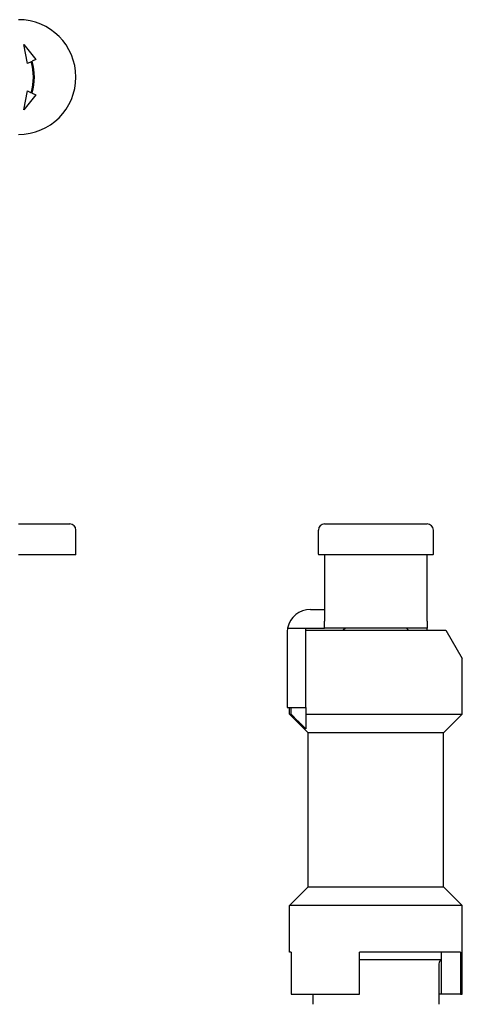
# Model space of a CAD drawing. Header units: millimetres. Extents: x 213 to 524, y 36 to 496.
# Tile 13 of 13: x 402 to 497, y 252 to 463. Entities that reach past the tile are written whole.
import ezdxf

# ---------------------------------------------------------------- set-up
doc = ezdxf.new("R2010")
doc.units = ezdxf.units.MM
doc.layers.add('DETAIL', color=2, linetype='Continuous')

msp = doc.modelspace()

# ---------------------------------------------------------------- linework, layer by layer
at = {"layer": 'DETAIL'}
for p, q in [((402.85, 457.58), (405.44, 454.36)), ((403.62, 453.53), (402.85, 457.58)), ((404.44, 453.9), (403.62, 453.53)), ((405.44, 454.36), (404.62, 453.99)), ((402.85, 443.58), (403.62, 447.63)), ((403.62, 447.63), (404.44, 447.25)), ((405.44, 446.79), (402.85, 443.58)), ((404.62, 447.16), (405.44, 446.79)), ((401.69, 354.85), (412.69, 354.85)), ((467.22, 354.85), (489.22, 354.85)), ((413.99, 348.35), (413.99, 353.55)), ((465.92, 348.35), (465.92, 353.55)), ((490.52, 348.35), (490.52, 353.55)), ((413.89, 348.25), (401.69, 348.25)), ((490.42, 348.25), (466.02, 348.25)), ((467.22, 348.25), (467.22, 334.01)), ((489.22, 334.01), (489.22, 348.25)), ((464.22, 336.55), (467.22, 336.55)), ((467.22, 332.56), (467.22, 334.01)), ((489.22, 334.01), (489.22, 332.55)), ((459.22, 331.55), (459.22, 315.55)), ((459.32, 332.55), (467.22, 332.55)), ((463.22, 315.55), (463.22, 332.55)), ((463.22, 332.08), (493.22, 332.08)), ((467.22, 332.56), (467.22, 332.55)), ((489.22, 332.55), (467.22, 332.55)), ((471.69, 332.55), (471.22, 332.08)), ((484.75, 332.55), (485.22, 332.08)), ((489.22, 332.08), (489.22, 332.55)), ((493.22, 332.08), (496.72, 326.01)), ((496.72, 314.07), (496.72, 326.01)), ((459.22, 315.55), (463.22, 315.55)), ((459.72, 314.07), (459.72, 315.55)), ((460.05, 314.07), (460.05, 315.55)), ((463.22, 315.55), (463.22, 314.07)), ((459.72, 314.07), (460.05, 314.07)), ((463.71, 310.08), (459.72, 314.07)), ((463.22, 314.07), (463.22, 310.97)), ((463.22, 314.07), (496.72, 314.07)), ((492.73, 310.08), (496.72, 314.07)), ((492.73, 310.08), (463.71, 310.08)), ((463.72, 277.08), (463.72, 310.08)), ((492.72, 277.08), (492.72, 310.08)), ((463.71, 277.08), (459.72, 273.09)), ((463.71, 277.08), (492.73, 277.08)), ((492.73, 277.08), (496.72, 273.09)), ((496.72, 273.09), (459.72, 273.09)), ((459.72, 263.08), (459.72, 273.09)), ((496.72, 254.08), (496.72, 273.09)), ((460.07, 263.08), (459.72, 263.08)), ((460.07, 263.08), (460.07, 254.08)), ((474.72, 254.08), (474.72, 263.08)), ((496.37, 263.08), (474.72, 263.08)), ((492.28, 254.08), (492.28, 263.08)), ((496.37, 263.08), (496.37, 254.08)), ((474.72, 261.54), (492.28, 261.54)), ((491.72, 260.58), (491.72, 251.93)), ((460.07, 254.08), (474.72, 254.08)), ((464.72, 254.08), (464.72, 251.93)), ((492.28, 254.08), (491.72, 254.08)), ((496.37, 254.08), (492.28, 254.08)), ((496.37, 254.08), (496.72, 254.08))]:
    msp.add_line(p, q, dxfattribs=at)
at = {"layer": 'DETAIL', "flags": 128}
msp.add_lwpolyline([(463.22, 310.97), (463.1, 311.09), (462.98, 311.2), (462.86, 311.32), (462.73, 311.44), (462.61, 311.57), (462.48, 311.69), (462.36, 311.81), (462.23, 311.93), (462.1, 312.06), (461.97, 312.19), (461.84, 312.31), (461.71, 312.44), (461.58, 312.57), (461.45, 312.7), (461.31, 312.83), (461.18, 312.97), (461.04, 313.1), (460.9, 313.23), (460.76, 313.37), (460.62, 313.51), (460.48, 313.64), (460.34, 313.78), (460.2, 313.92), (460.05, 314.07)], dxfattribs=at)
at = {"layer": 'DETAIL'}
for centre, radius, start, end in [((401.69, 450.6), 12.3, 270, 90), ((392.49, 450.58), 12.4, 344.4328, 15.5674), ((392.49, 450.58), 12.6, 344.2844, 15.7154), ((412.69, 353.55), 1.3, 0, 90), ((467.22, 353.55), 1.3, 90, 180), ((489.22, 353.55), 1.3, 0, 90), ((413.89, 348.35), 0.1, 270, 0), ((466.02, 348.35), 0.1, 180, 270), ((490.42, 348.35), 0.1, 270, 0), ((464.22, 331.55), 5, 90, 168.463), ((464.22, 331.55), 5, 168.463, 180), ((492.72, 260.58), 1, 116.312, 180)]:
    msp.add_arc(centre, radius, start, end, dxfattribs=at)

doc.saveas('drawing.dxf')
